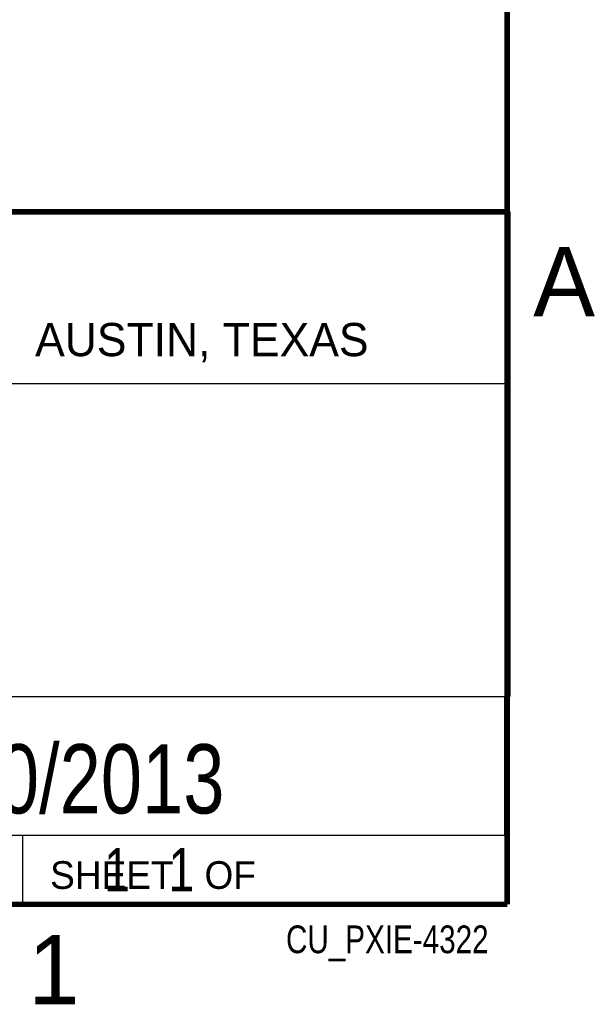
# Model space of a CAD drawing. Header units: inches. Extents: x 0 to 34, y 0 to 22.
# Tile 48 of 53: x 31.7 to 33.8, y 0.1 to 3.7. Entities that reach past the tile are written whole.
import ezdxf

# ---------------------------------------------------------------- set-up
doc = ezdxf.new("R2010")
doc.units = ezdxf.units.IN
doc.header["$LTSCALE"] = 1.87
doc.header["$MEASUREMENT"] = 0
doc.layers.get('0').update_dxf_attribs({"linetype": 'CONTINUOUS'})
doc.layers.add('DETAIL', color=7, linetype='CONTINUOUS')
doc.layers.add('NOTE', color=7, linetype='CONTINUOUS')
doc.styles.get("Standard").update_dxf_attribs({"font": 'txt', "width": 0.8})
doc.styles.add('TEXTSTYLE_2', font='txt')

msp = doc.modelspace()

# ---------------------------------------------------------------- linework, layer by layer
at = {"color": 2, "linetype": 'CONTINUOUS'}
for p, q in [((28.3793, 3.0003), (33.5093, 3.0003)), ((33.5093, 3.0003), (33.5093, 1.2503)), ((28.7231, 2.38), (33.5, 2.38)), ((28.3793, 1.2503), (33.5093, 1.2503)), ((30.13, 1.2499), (33.49, 1.2499)), ((33.49, 1.2499), (33.49, 0.7499)), ((28.38, 0.75), (33.5, 0.75)), ((30.13, 0.7499), (33.49, 0.7499)), ((31.75, 0.75), (33.5, 0.75)), ((31.75, 0.75), (31.75, 0.5)), ((33.5, 0.75), (33.5, 0.5)), ((31.75, 0.5), (33.5, 0.5)), ((32.4953, 0.5017), (33.4953, 0.5017)), ((32.4953, 0.5017), (32.4953, 0.5012)), ((32.4953, 0.5012), (33.4953, 0.5012)), ((33.4953, 0.5017), (33.4953, 0.5012))]:
    msp.add_line(p, q, dxfattribs=at)
at = {"color": 7, "linetype": 'CONTINUOUS', "const_width": 0.02}
for points in [[(33.5, 0.5), (33.5, 21.5)], [(25.58, 3), (33.5, 3)], [(0.5, 0.5), (33.5, 0.5)]]:
    msp.add_lwpolyline(points, dxfattribs=at)

# ---------------------------------------------------------------- texts
at = {"color": 2, "linetype": 'CONTINUOUS', "attachment_point": 1, "line_spacing_factor": 0.9, "style": 'TEXTSTYLE_2'}
for s, insert, char_height, width in [('A', (33.5939, 2.8728), 0.25, 0.25), ('AUSTIN, TEXAS', (31.7957, 2.599), 0.12, 1.56), ('SHEET   OF', (31.8499, 0.6557), 0.1, 1), ('1', (31.7706, 0.389), 0.25, 0.25)]:
    msp.add_mtext(s, dxfattribs=dict(at, insert=insert, char_height=char_height, width=width))
at = {"layer": 'DETAIL', "color": 7, "linetype": 'CONTINUOUS', "insert": (31.8125, 0.7031), "char_height": 0.15625, "width": 1.25, "attachment_point": 1, "line_spacing_factor": 0.9}
msp.add_mtext('     1   1', dxfattribs=at)
at = {"layer": 'DETAIL', "color": 2, "linetype": 'CONTINUOUS', "insert": (33.4328, 0.4236), "char_height": 0.1, "width": 0.96, "attachment_point": 3, "line_spacing_factor": 0.9}
msp.add_mtext('CU_PXIE-4322', dxfattribs=at)
at = {"layer": 'NOTE', "color": 7, "linetype": 'CONTINUOUS', "insert": (31.81, 1.078), "char_height": 0.25, "width": 2, "attachment_point": 2, "line_spacing_factor": 0.9}
msp.add_mtext('04/10/2013', dxfattribs=at)

doc.saveas('drawing.dxf')
